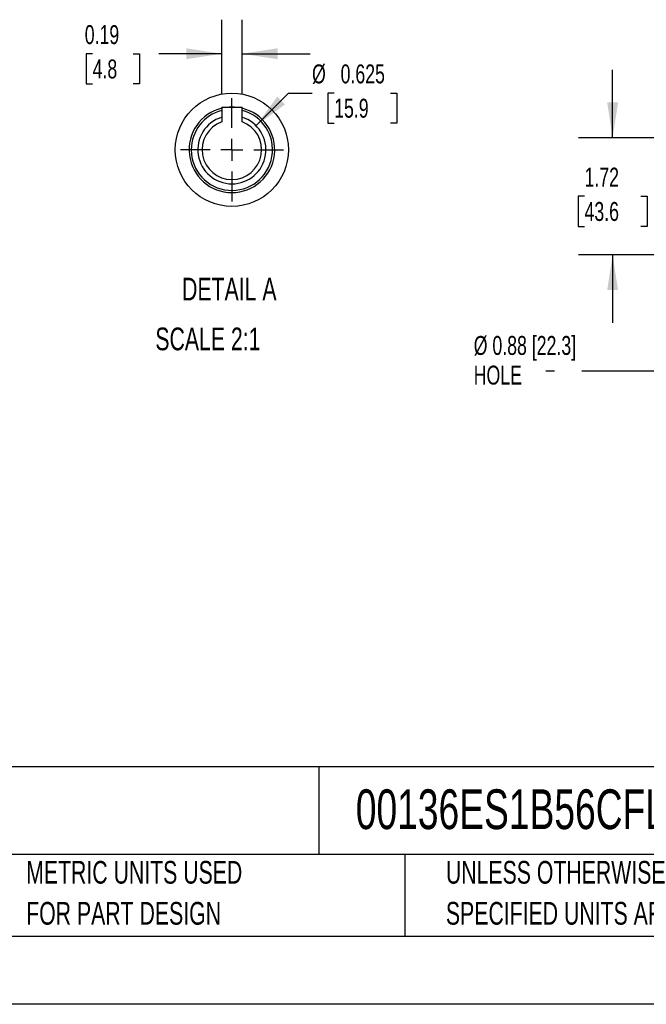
# Model space of a CAD drawing. Header units: inches. Extents: x 0 to 11, y 0 to 8.5.
# Tile 7 of 16: x 5 to 7.3, y 0 to 3.6. Entities that reach past the tile are written whole.
import ezdxf

# ---------------------------------------------------------------- set-up
doc = ezdxf.new("R2010")
doc.units = ezdxf.units.IN
doc.header["$MEASUREMENT"] = 0
doc.linetypes.add('CENTERX2', pattern=[0.8, 0.5, -0.1, 0.1, -0.1])
doc.layers.add('CENTER', color=40, linetype='CENTERX2')
doc.layers.add('SLD-DEFPOINTS', color=7, linetype='Continuous')
doc.layers.add('DIMENSIONS', color=140, linetype='Continuous', lineweight=25)
doc.layers.add('TEXT', color=140, linetype='Continuous', lineweight=25)
doc.styles.add('SLDTEXTSTYLE0', font='TXT', dxfattribs={"width": 0.7})
doc.dimstyles.new('SLDDIMSTYLE3', dxfattribs={"dimtxt": 0.069444, "dimasz": 0.13, "dimexe": 0, "dimexo": 0.0625, "dimgap": 0.017361, "dimtad": 0, "dimtih": 1, "dimtoh": 1, "dimlfac": 4, "dimrnd": 1e-09, "dimzin": 12, "dimdsep": 46, "dimtxsty": 'SLDTEXTSTYLE0', "dimsah": 1, "dimcen": 0.09, "dimadec": 0, "dimazin": 3, "dimtfac": 1, "dimtmove": 0, "dimatfit": 0, "dimfxl": 0, "dimfrac": 2, "dimtolj": 1, "dimtzin": 12, "dimarcsym": 0})
doc.dimstyles.new('SLDDIMSTYLE4', dxfattribs={"dimtxt": 0.18, "dimasz": 0.13, "dimexe": 0, "dimexo": 0.0625, "dimgap": 0, "dimtad": 0, "dimtih": 1, "dimtoh": 1, "dimdec": 0, "dimrnd": 1e-09, "dimzin": 0, "dimdsep": 46, "dimtxsty": 'Standard', "dimsah": 1, "dimcen": 0.09, "dimadec": 0, "dimazin": 0, "dimtfac": 0.13, "dimtdec": 0, "dimtofl": 0, "dimtmove": 0, "dimatfit": 3, "dimfxl": 0, "dimfrac": 2, "dimtolj": 1, "dimtzin": 0, "dimarcsym": 0})
doc.dimstyles.new('SLDDIMSTYLE8', dxfattribs={"dimtxt": 0.069444, "dimasz": 0.13, "dimexe": 0, "dimexo": 0.0625, "dimgap": 0.017361, "dimtad": 0, "dimtih": 1, "dimtoh": 1, "dimlfac": 2.5, "dimrnd": 1e-09, "dimdsep": 46, "dimtxsty": 'SLDTEXTSTYLE0', "dimsah": 1, "dimcen": 0.09, "dimadec": 0, "dimazin": 2, "dimtfac": 1, "dimtmove": 0, "dimatfit": 0, "dimfxl": 0, "dimfrac": 2, "dimtolj": 1, "dimtzin": 12, "dimarcsym": 0})
doc.dimstyles.new('SLDDIMSTYLE9', dxfattribs={"dimtxt": 0.069444, "dimasz": 0.13, "dimexe": 0, "dimexo": 0.0625, "dimgap": 0.017361, "dimtad": 0, "dimtih": 1, "dimtoh": 1, "dimdec": 3, "dimlfac": 2.5, "dimrnd": 1e-09, "dimdsep": 46, "dimtxsty": 'SLDTEXTSTYLE0', "dimsah": 1, "dimcen": 0, "dimadec": 0, "dimazin": 2, "dimtfac": 1, "dimtdec": 3, "dimtofl": 0, "dimtmove": 0, "dimatfit": 3, "dimfxl": 0, "dimfrac": 2, "dimtolj": 1, "dimtzin": 12, "dimarcsym": 0})

# ---------------------------------------------------------------- blocks, each defined once
blk = doc.blocks.new('SW_NOTE_0')
at = {"layer": 'TEXT', "color": 0, "linetype": 'CENTERX2', "lineweight": 18, "char_height": 0.083333, "attachment_point": 1, "style": 'SLDTEXTSTYLE0'}
for s, insert in [('WEG ELECTRIC S SERIES STANDARD EFFICIENCY AC INDUCTION MOTOR, GENERAL PURPOSE, 1HP,', (0, 0.1074)), ('1-PH, 115/208-230 VAC, 3600RPM, TEFC, 56C FRAME, ROLLED STEEL, C-FACE ONLY MOUNT', (0, -0.0431))]:
    blk.add_mtext(s, dxfattribs=dict(at, insert=insert))
blk = doc.blocks.new('SW_NOTE_0_2')
at = {"layer": 'TEXT', "color": 0, "linetype": 'CENTERX2', "lineweight": 18, "char_height": 0.083333, "attachment_point": 1, "style": 'SLDTEXTSTYLE0'}
for s, insert in [('UNLESS OTHERWISE', (0, 0.1074)), ('SPECIFIED UNITS ARE:', (0, -0.0431))]:
    blk.add_mtext(s, dxfattribs=dict(at, insert=insert))
blk = doc.blocks.new('SW_NOTE_0_6')
at = {"layer": 'TEXT', "color": 0, "linetype": 'CENTERX2', "lineweight": 18, "char_height": 0.083333, "attachment_point": 1, "style": 'SLDTEXTSTYLE0'}
for s, insert in [('METRIC UNITS USED', (0, 0.1074)), ('FOR PART DESIGN', (0, -0.0431))]:
    blk.add_mtext(s, dxfattribs=dict(at, insert=insert))
blk = doc.blocks.new('_D_9')
at = {"layer": 'DIMENSIONS'}
for p, q in [((7.2107, 3.1795), (7.2107, 3.4295)), ((8.2353, 3.1795), (7.0857, 3.1795)), ((7.1075, 2.9649), (7.0841, 2.9649)), ((7.0841, 2.9649), (7.0841, 2.8545)), ((7.3139, 2.9649), (7.3372, 2.9649)), ((7.3372, 2.9649), (7.3372, 2.8545)), ((7.0841, 2.8545), (7.1075, 2.8545)), ((7.3372, 2.8545), (7.3139, 2.8545)), ((7.5896, 2.7506), (7.0857, 2.7506)), ((7.2107, 2.7506), (7.2107, 2.5006))]:
    blk.add_line(p, q, dxfattribs=at)
for points in [[(7.2107, 3.1795), (7.2307, 3.3095), (7.1907, 3.3095)], [(7.2107, 2.7506), (7.1907, 2.6206), (7.2307, 2.6206)]]:
    blk.add_solid(points, dxfattribs=at)
at = {"layer": 'DIMENSIONS', "char_height": 0.06944, "attachment_point": 1, "style": 'SLDTEXTSTYLE0'}
for s, insert in [('1.72', (7.1075, 3.07)), ('43.6', (7.1075, 2.944))]:
    blk.add_mtext(s, dxfattribs=dict(at, insert=insert))
blk = doc.blocks.new('SW_NOTE_0_8')
at = {"layer": 'TEXT', "color": 0, "linetype": 'CENTERX2', "lineweight": 18, "attachment_point": 1, "style": 'SLDTEXTSTYLE0'}
for s, insert, char_height in [('Ø 0.88 [22.3]', (-0.2642, 0.1293), 0.069444), ('HOLE', (-0.2642, 0.0205), 0.06944)]:
    blk.add_mtext(s, dxfattribs=dict(at, insert=insert, char_height=char_height))
blk = doc.blocks.new('_D_17')
at = {"layer": 'DIMENSIONS'}
for p, q in [((5.7757, 3.3424), (5.7757, 3.613)), ((5.8507, 3.3424), (5.8507, 3.613)), ((5.302, 3.4878), (5.2787, 3.4878)), ((5.2787, 3.4878), (5.2787, 3.3774)), ((5.4506, 3.4878), (5.474, 3.4878)), ((5.474, 3.4878), (5.474, 3.3774)), ((5.7757, 3.488), (5.5448, 3.488)), ((5.8507, 3.488), (6.1007, 3.488)), ((5.2787, 3.3774), (5.302, 3.3774)), ((5.474, 3.3774), (5.4506, 3.3774))]:
    blk.add_line(p, q, dxfattribs=at)
for points in [[(5.7757, 3.488), (5.6457, 3.508), (5.6457, 3.468)], [(5.8507, 3.488), (5.9807, 3.468), (5.9807, 3.508)]]:
    blk.add_solid(points, dxfattribs=at)
at = {"layer": 'DIMENSIONS', "char_height": 0.06944, "attachment_point": 1, "style": 'SLDTEXTSTYLE0'}
for s, insert in [('0.19', (5.2731, 3.5929)), ('4.8', (5.302, 3.4669))]:
    blk.add_mtext(s, dxfattribs=dict(at, insert=insert))
blk = doc.blocks.new('_D_18')
at = {"layer": 'DIMENSIONS'}
for p, q in [((5.9016, 3.224), (6.0214, 3.3438)), ((6.0214, 3.3438), (6.1073, 3.3438)), ((6.1886, 3.3438), (6.1653, 3.3438)), ((6.1653, 3.3438), (6.1653, 3.2333)), ((6.395, 3.3438), (6.4183, 3.3438)), ((6.4183, 3.3438), (6.4183, 3.2333)), ((6.1653, 3.2333), (6.1886, 3.2333)), ((6.4183, 3.2333), (6.395, 3.2333))]:
    blk.add_line(p, q, dxfattribs=at)
blk.add_solid([(5.9016, 3.224), (6.0077, 3.3018), (5.9794, 3.3301)], dxfattribs=at)
at = {"layer": 'DIMENSIONS', "char_height": 0.06944, "attachment_point": 1, "style": 'SLDTEXTSTYLE0'}
for s, insert in [('%%c', (6.1073, 3.4488)), ('0.625', (6.2122, 3.4488)), ('15.9', (6.1886, 3.3229))]:
    blk.add_mtext(s, dxfattribs=dict(at, insert=insert))
blk = doc.blocks.new('SW_CENTERMARKSYMBOL_5')
at = {"layer": 'CENTER', "color": 0}
for p, q in [((0, 0.08), (0, 0.1892)), ((0, 0), (0, 0.04)), ((-0.08, 0), (-0.1892, 0)), ((0, 0), (-0.04, 0)), ((0, 0), (0, -0.04)), ((0, 0), (0.04, 0)), ((0.08, 0), (0.1892, 0)), ((0, -0.08), (0, -0.1892))]:
    blk.add_line(p, q, dxfattribs=at)

msp = doc.modelspace()

# ---------------------------------------------------------------- linework, layer by layer
for p, q in [((5.77573, 3.29241), (5.77573, 3.23826)), ((5.77573, 3.29241), (5.85072, 3.29241)), ((5.81323, 3.29273), (5.80316, 3.29241)), ((5.82329, 3.29241), (5.81323, 3.29273)), ((5.85072, 3.23826), (5.85072, 3.29241))]:
    msp.add_line(p, q)
at = {"color": 7, "linetype": 'Continuous'}
msp.add_line((11.0001, 0.00011), (0.0001, 0.00011), dxfattribs=at)
for radius, start, end in [(0.15709, 103.80964, 76.19036), (0.14921, 104.55404, 180), (0.14921, 180, 75.44597), (0.125, 107.45572, 72.54428), (0.10925, 110.0724, 69.9276)]:
    msp.add_arc((5.81323, 3.13565), radius, start, end)
at = {"layer": 'SLD-DEFPOINTS'}
msp.add_circle((5.81323, 3.13564), 0.20768, dxfattribs=at)
at = {"layer": 'TEXT'}
for p, q in [((10.75, 0.87111), (0.25, 0.87111)), ((6.13224, 0.87111), (6.13224, 0.55)), ((10.75, 0.55), (0.25, 0.55)), ((6.44804, 0.55), (6.44804, 0.25)), ((0.25, 0.25), (10.75, 0.25))]:
    msp.add_line(p, q, dxfattribs=at)

# ---------------------------------------------------------------- block references
at = {"layer": 'CENTER'}
msp.add_blockref('SW_CENTERMARKSYMBOL_5', (5.81323, 3.13565), dxfattribs=at)
at = {"layer": 'TEXT', "linetype": 'CENTERX2', "lineweight": 18}
for name, p in [('SW_NOTE_0_8', (6.96502, 2.32308)), ('SW_NOTE_0', (0.30387, 0.72191)), ('SW_NOTE_0_6', (5.0582, 0.41872)), ('SW_NOTE_0_2', (6.59874, 0.41872))]:
    msp.add_blockref(name, p, dxfattribs=at)

# ---------------------------------------------------------------- texts
at = {"layer": 'TEXT', "linetype": 'CENTERX2', "lineweight": 18, "style": 'SLDTEXTSTYLE0'}
for s, insert, char_height, attachment_point in [('DETAIL A', (5.80379, 2.66623), 0.083333, 2), ('SCALE 2:1', (5.53225, 2.48335), 0.083333, 1), ('00136ES1B56CFL-S', (6.26802, 0.78882), 0.1458333, 1)]:
    msp.add_mtext(s, dxfattribs=dict(at, insert=insert, char_height=char_height, attachment_point=attachment_point))

# ---------------------------------------------------------------- dimensions: what is measured, and where the dimension line sits
at = {"layer": 'DIMENSIONS'}
dim = msp.add_linear_dim(base=(5.85072, 3.48796), p1=(5.77573, 3.29241), p2=(5.85072, 3.29241), dimstyle='SLDDIMSTYLE8', dxfattribs=at)
dim.commit()
dim.dimension.update_dxf_attribs({"geometry": '_D_17', "text_midpoint": (5.37633, 3.48796), "dimtype": 160})
dim = msp.add_diameter_dim_2p(p1=(5.72484, 3.04726), p2=(5.90161, 3.22403), dimstyle='SLDDIMSTYLE9', dxfattribs=at)
dim.commit()
dim.dimension.update_dxf_attribs({"geometry": '_D_18', "text_midpoint": (6.2918, 3.34377), "dimtype": 163})
dim = msp.add_linear_dim(base=(7.21068, 3.17953), p1=(7.63959, 2.75063), p2=(8.28528, 3.17953), angle=90, dimstyle='SLDDIMSTYLE3', dxfattribs=at)
dim.commit()
dim.dimension.update_dxf_attribs({"geometry": '_D_9', "text_midpoint": (7.21068, 2.96508), "dimtype": 160})

# ---------------------------------------------------------------- leaders
at = {"layer": 'TEXT', "linetype": 'CENTERX2', "lineweight": 18}
msp.add_leader([(7.71995, 2.73267), (7.59793, 2.32308), (6.96502, 2.32308)], dimstyle='SLDDIMSTYLE4', dxfattribs=at)

doc.saveas('drawing.dxf')
